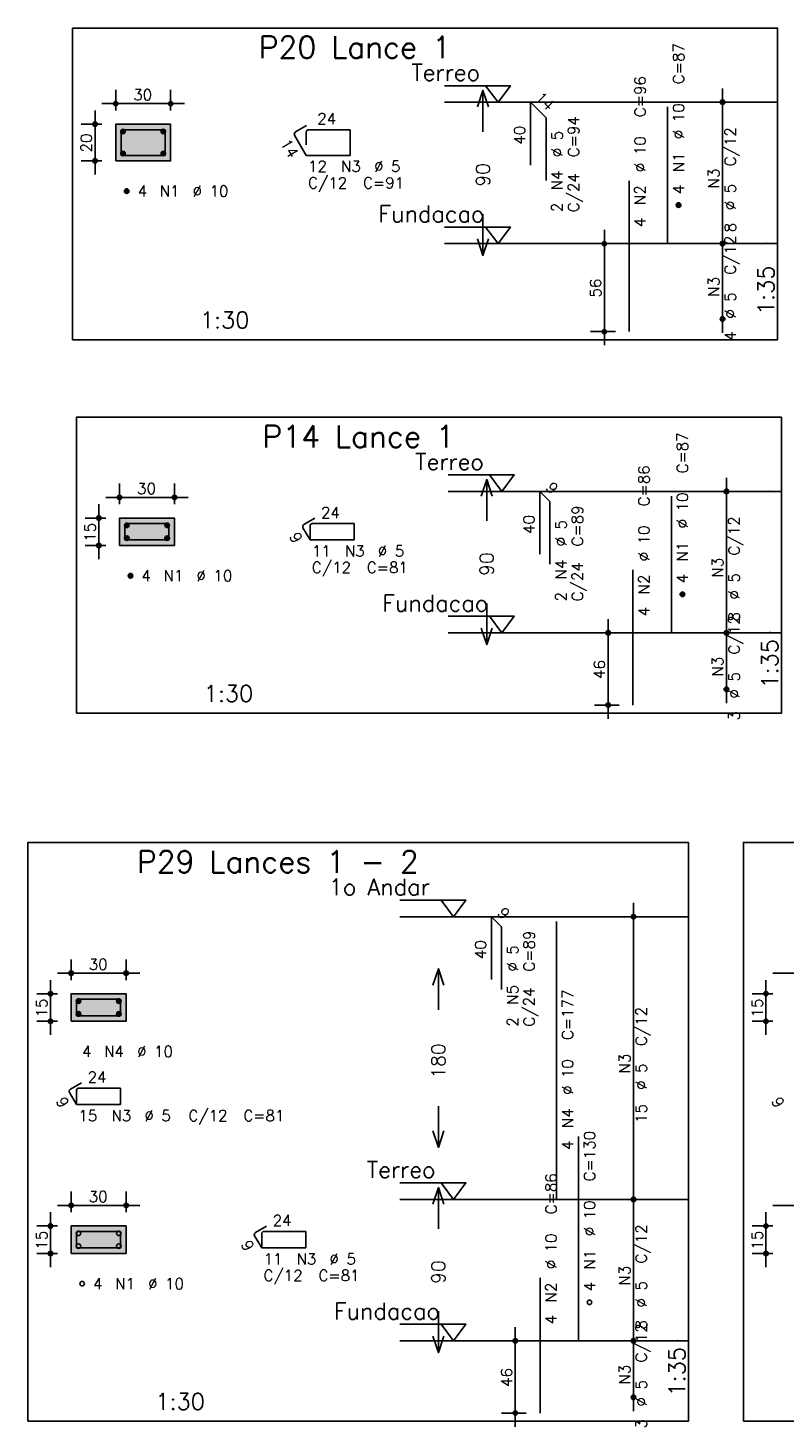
# Model space of a CAD drawing. Extents: x 0 to 119, y 0 to 84.
# Tile 6 of 20: x 16 to 30, y 43 to 68. Entities that reach past the tile are written whole.
import ezdxf

# ---------------------------------------------------------------- set-up
doc = ezdxf.new("R2010")
doc.units = 0
doc.linetypes.add('ESTILO_TQS_0002', pattern=[0.4, 0.1, -0.3])
for name, color, linetype in [('1', 1, 'CONTINUOUS'), ('2', 2, 'CONTINUOUS'), ('3', 3, 'CONTINUOUS'), ('4', 4, 'CONTINUOUS'), ('6', 6, 'CONTINUOUS'), ('7', 7, 'CONTINUOUS')]:
    doc.layers.add(name, color=color, linetype=linetype)
doc.styles.get("Standard").update_dxf_attribs({"font": 'ROMANS.SHX'})

msp = doc.modelspace()

# ---------------------------------------------------------------- linework, layer by layer
at = {"layer": '1', "linetype": 'CONTINUOUS'}
for points in [[(16.825, 62.73328), (29.65, 62.73328), (29.65, 68.404709), (16.825, 68.404709), (16.825, 62.73328)], [(23.59, 67.354709), (24.79, 67.354709), (24.565, 67.054709), (24.34, 67.354709)], [(29.65, 67.054709), (23.59, 67.054709)], [(23.59, 64.78328), (24.79, 64.78328), (24.565, 64.48328), (24.34, 64.78328)], [(29.65, 64.48328), (23.59, 64.48328)], [(16.89456, 55.939418), (29.71956, 55.939418), (29.71956, 61.325132), (16.89456, 61.325132), (16.89456, 55.939418)], [(23.65956, 60.275132), (24.85956, 60.275132), (24.63456, 59.975132), (24.40956, 60.275132)], [(29.71956, 59.975132), (23.65956, 59.975132)], [(23.65956, 57.703703), (24.85956, 57.703703), (24.63456, 57.403703), (24.40956, 57.703703)], [(29.71956, 57.403703), (23.65956, 57.403703)], [(16.015, 43.061968), (28.03, 43.061968), (28.03, 53.590539), (16.015, 53.590539), (16.015, 43.061968)], [(29.03, 43.061968), (41.045, 43.061968), (41.045, 53.590539), (29.03, 53.590539), (29.03, 43.061968)], [(22.78, 52.540539), (23.98, 52.540539), (23.755, 52.240539), (23.53, 52.540539)], [(28.03, 52.240539), (22.78, 52.240539)], [(22.78, 47.397682), (23.98, 47.397682), (23.755, 47.097682), (23.53, 47.397682)], [(28.03, 47.097682), (22.78, 47.097682)], [(22.78, 44.826253), (23.98, 44.826253), (23.755, 44.526253), (23.53, 44.826253)], [(28.03, 44.526253), (22.78, 44.526253)]]:
    msp.add_lwpolyline(points, dxfattribs=at)
at = {"layer": '1', "linetype": 'ESTILO_TQS_0002'}
for points in [[(17.61, 65.988161), (18.61, 65.988161), (18.61, 66.654828), (17.61, 66.654828), (17.61, 65.988161)], [(17.67956, 58.991918), (18.67956, 58.991918), (18.67956, 59.491918), (17.67956, 59.491918), (17.67956, 58.991918)], [(16.8, 50.338277), (17.8, 50.338277), (17.8, 50.838277), (16.8, 50.838277), (16.8, 50.338277)], [(16.8, 46.114468), (17.8, 46.114468), (17.8, 46.614468), (16.8, 46.614468), (16.8, 46.114468)]]:
    msp.add_lwpolyline(points, dxfattribs=at)
at = {"layer": '2', "linetype": 'CONTINUOUS'}
for p, q in [((17.61, 66.904828), (17.61, 67.279828)), ((18.61, 66.904828), (18.61, 67.279828)), ((28.65, 64.23328), (28.65, 67.304709)), ((17.36, 67.029828), (18.86, 67.029828)), ((28.65, 67.054709), (28.65, 67.054709)), ((17.235, 65.738161), (17.235, 66.904828)), ((17.36, 66.654828), (16.985, 66.654828)), ((17.61, 66.654828), (17.61, 66.654828)), ((17.61, 66.654828), (17.61, 66.654828)), ((18.61, 66.654828), (18.61, 66.654828)), ((17.36, 65.988161), (16.985, 65.988161)), ((17.61, 65.988161), (17.61, 65.988161)), ((26.5, 62.63328), (26.5, 64.73328)), ((28.65, 62.861851), (28.65, 64.73328)), ((26.7, 64.48328), (26.25, 64.48328)), ((26.95, 64.48328), (26.95, 64.48328)), ((28.65, 64.48328), (28.65, 64.48328)), ((28.65, 64.48328), (28.65, 64.48328)), ((28.65, 63.111851), (28.65, 63.111851)), ((26.7, 62.88328), (26.25, 62.88328)), ((26.95, 62.88328), (26.95, 62.88328)), ((17.67956, 59.741918), (17.67956, 60.116918)), ((18.67956, 59.741918), (18.67956, 60.116918)), ((28.71956, 57.153703), (28.71956, 60.225132)), ((17.42956, 59.866918), (18.92956, 59.866918)), ((28.71956, 59.975132), (28.71956, 59.975132)), ((17.30456, 58.741918), (17.30456, 59.741918)), ((17.42956, 59.491918), (17.05456, 59.491918)), ((17.67956, 59.491918), (17.67956, 59.491918)), ((17.67956, 59.491918), (17.67956, 59.491918)), ((18.67956, 59.491918), (18.67956, 59.491918)), ((17.42956, 58.991918), (17.05456, 58.991918)), ((17.67956, 58.991918), (17.67956, 58.991918)), ((26.56956, 55.839418), (26.56956, 57.653703)), ((28.71956, 56.125132), (28.71956, 57.653703)), ((26.76956, 57.403703), (26.31956, 57.403703)), ((27.01956, 57.403703), (27.01956, 57.403703)), ((28.71956, 57.403703), (28.71956, 57.403703)), ((28.71956, 57.403703), (28.71956, 57.403703)), ((28.71956, 56.375132), (28.71956, 56.375132)), ((26.76956, 56.089418), (26.31956, 56.089418)), ((27.01956, 56.089418), (27.01956, 56.089418)), ((27.03, 46.847682), (27.03, 52.490539)), ((27.03, 52.240539), (27.03, 52.240539)), ((16.8, 51.088277), (16.8, 51.463277)), ((17.8, 51.088277), (17.8, 51.463277)), ((16.55, 51.213277), (18.05, 51.213277)), ((29.565, 51.213277), (31.065, 51.213277)), ((16.425, 50.088277), (16.425, 51.088277)), ((29.44, 50.088277), (29.44, 51.088277)), ((16.55, 50.838277), (16.175, 50.838277)), ((16.8, 50.838277), (16.8, 50.838277)), ((16.8, 50.838277), (16.8, 50.838277)), ((17.8, 50.838277), (17.8, 50.838277)), ((29.565, 50.838277), (29.19, 50.838277)), ((16.55, 50.338277), (16.175, 50.338277)), ((16.8, 50.338277), (16.8, 50.338277)), ((29.565, 50.338277), (29.19, 50.338277)), ((16.8, 46.864468), (16.8, 47.239468)), ((17.8, 46.864468), (17.8, 47.239468)), ((27.03, 44.276253), (27.03, 47.347682)), ((16.425, 45.864468), (16.425, 46.864468)), ((16.55, 46.989468), (18.05, 46.989468)), ((27.03, 47.097682), (27.03, 47.097682)), ((27.03, 47.097682), (27.03, 47.097682)), ((29.44, 45.864468), (29.44, 46.864468)), ((29.565, 46.989468), (31.065, 46.989468)), ((16.55, 46.614468), (16.175, 46.614468)), ((16.8, 46.614468), (16.8, 46.614468)), ((16.8, 46.614468), (16.8, 46.614468)), ((17.8, 46.614468), (17.8, 46.614468)), ((29.565, 46.614468), (29.19, 46.614468)), ((16.55, 46.114468), (16.175, 46.114468)), ((16.8, 46.114468), (16.8, 46.114468)), ((29.565, 46.114468), (29.19, 46.114468)), ((24.88, 42.961968), (24.88, 44.776253)), ((27.03, 43.247682), (27.03, 44.776253)), ((25.08, 44.526253), (24.63, 44.526253)), ((25.33, 44.526253), (25.33, 44.526253)), ((27.03, 44.526253), (27.03, 44.526253)), ((27.03, 44.526253), (27.03, 44.526253)), ((27.03, 43.497682), (27.03, 43.497682)), ((25.08, 43.211968), (24.63, 43.211968)), ((25.33, 43.211968), (25.33, 43.211968))]:
    msp.add_line(p, q, dxfattribs=at)
for points in [[(24.19, 66.968994), (24.29, 67.268994), (24.39, 66.968994)], [(24.29, 66.518994), (24.29, 67.268994)], [(17.61, 65.988161), (18.61, 65.988161), (18.61, 66.654828), (17.61, 66.654828), (17.61, 65.988161)], [(24.29, 65.018994), (24.29, 64.268994)], [(24.19, 64.568994), (24.29, 64.268994), (24.39, 64.568994)], [(24.25956, 59.889418), (24.35956, 60.189418), (24.45956, 59.889418)], [(24.35956, 59.439418), (24.35956, 60.189418)], [(17.67956, 58.991918), (18.67956, 58.991918), (18.67956, 59.491918), (17.67956, 59.491918), (17.67956, 58.991918)], [(24.35956, 57.939418), (24.35956, 57.189418)], [(24.25956, 57.489418), (24.35956, 57.189418), (24.45956, 57.489418)], [(23.38, 50.99411), (23.48, 51.29411), (23.58, 50.99411)], [(23.48, 50.54411), (23.48, 51.29411)], [(16.8, 50.338277), (17.8, 50.338277), (17.8, 50.838277), (16.8, 50.838277), (16.8, 50.338277)], [(23.48, 48.79411), (23.48, 48.04411)], [(23.38, 48.34411), (23.48, 48.04411), (23.58, 48.34411)], [(23.38, 47.011968), (23.48, 47.311968), (23.58, 47.011968)], [(23.48, 46.561968), (23.48, 47.311968)], [(16.8, 46.114468), (17.8, 46.114468), (17.8, 46.614468), (16.8, 46.614468), (16.8, 46.114468)], [(23.48, 45.061968), (23.48, 44.311968)], [(23.38, 44.611968), (23.48, 44.311968), (23.58, 44.611968)]]:
    msp.add_lwpolyline(points, dxfattribs=at)
for centre, radius in [((17.61, 67.029828), 0.04), ((17.61, 67.029828), 0.02), ((18.61, 67.029828), 0.04), ((18.61, 67.029828), 0.02), ((28.65, 67.054709), 0.041625), ((28.65, 67.054709), 0.02075), ((17.235, 66.654828), 0.04), ((17.235, 66.654828), 0.02), ((17.235, 65.988161), 0.04), ((17.235, 65.988161), 0.02), ((26.5, 64.48328), 0.04), ((26.5, 64.48328), 0.02), ((28.65, 64.48328), 0.041625), ((28.65, 64.48328), 0.041625), ((28.65, 64.48328), 0.02075), ((28.65, 64.48328), 0.02075), ((28.65, 63.111851), 0.041625), ((26.5, 62.88328), 0.04), ((26.5, 62.88328), 0.02), ((28.65, 63.111851), 0.02075), ((17.67956, 59.866918), 0.04), ((17.67956, 59.866918), 0.02), ((18.67956, 59.866918), 0.04), ((18.67956, 59.866918), 0.02), ((28.71956, 59.975132), 0.041625), ((28.71956, 59.975132), 0.02075), ((17.30456, 59.491918), 0.04), ((17.30456, 59.491918), 0.02), ((17.30456, 58.991918), 0.04), ((17.30456, 58.991918), 0.02), ((26.56956, 57.403703), 0.04), ((26.56956, 57.403703), 0.02), ((28.71956, 57.403703), 0.041625), ((28.71956, 57.403703), 0.041625), ((28.71956, 57.403703), 0.02075), ((28.71956, 57.403703), 0.02075), ((28.71956, 56.375132), 0.041625), ((28.71956, 56.375132), 0.02075), ((26.56956, 56.089418), 0.04), ((26.56956, 56.089418), 0.02), ((27.03, 52.240539), 0.041625), ((27.03, 52.240539), 0.02075), ((16.8, 51.213277), 0.04), ((16.8, 51.213277), 0.02), ((17.8, 51.213277), 0.04), ((17.8, 51.213277), 0.02), ((16.425, 50.838277), 0.04), ((16.425, 50.838277), 0.02), ((29.44, 50.838277), 0.04), ((29.44, 50.838277), 0.02), ((16.425, 50.338277), 0.04), ((16.425, 50.338277), 0.02), ((29.44, 50.338277), 0.04), ((29.44, 50.338277), 0.02), ((27.03, 47.097682), 0.041625), ((27.03, 47.097682), 0.041625), ((27.03, 47.097682), 0.02075), ((27.03, 47.097682), 0.02075), ((16.8, 46.989468), 0.04), ((16.8, 46.989468), 0.02), ((17.8, 46.989468), 0.04), ((17.8, 46.989468), 0.02), ((16.425, 46.614468), 0.04), ((16.425, 46.614468), 0.02), ((29.44, 46.614468), 0.04), ((29.44, 46.614468), 0.02), ((16.425, 46.114468), 0.04), ((16.425, 46.114468), 0.02), ((29.44, 46.114468), 0.04), ((29.44, 46.114468), 0.02), ((24.88, 44.526253), 0.04), ((27.03, 44.526253), 0.041625), ((27.03, 44.526253), 0.041625), ((24.88, 44.526253), 0.02), ((27.03, 44.526253), 0.02075), ((27.03, 44.526253), 0.02075), ((27.03, 43.497682), 0.041625), ((27.03, 43.497682), 0.02075), ((24.88, 43.211968), 0.04), ((24.88, 43.211968), 0.02)]:
    msp.add_circle(centre, radius, dxfattribs=at)
for points in [[(17.61, 65.988161), (18.61, 65.988161), (18.61, 66.654828)], [(17.61, 65.988161), (18.61, 66.654828), (17.61, 66.654828)], [(17.61, 65.988161), (17.61, 66.654828), (17.61, 65.988161)], [(17.67956, 58.991918), (18.67956, 58.991918), (18.67956, 59.491918)], [(17.67956, 58.991918), (18.67956, 59.491918), (17.67956, 59.491918)], [(17.67956, 58.991918), (17.67956, 59.491918), (17.67956, 58.991918)], [(16.8, 50.338277), (17.8, 50.338277), (17.8, 50.838277)], [(16.8, 50.338277), (17.8, 50.838277), (16.8, 50.838277)], [(16.8, 50.338277), (16.8, 50.838277), (16.8, 50.338277)], [(16.8, 46.114468), (17.8, 46.114468), (17.8, 46.614468)], [(16.8, 46.114468), (17.8, 46.614468), (16.8, 46.614468)], [(16.8, 46.114468), (16.8, 46.614468), (16.8, 46.114468)]]:
    msp.add_solid(points, dxfattribs=at)
at = {"layer": '3', "linetype": 'CONTINUOUS'}
for p, q in [((17.702104, 66.51562), (17.749207, 66.562723)), ((17.70211, 66.527411), (17.737454, 66.562755)), ((17.704554, 66.506285), (17.758559, 66.56029)), ((17.708588, 66.498534), (17.766314, 66.55626)), ((17.713886, 66.492047), (17.772805, 66.550966)), ((17.720374, 66.48675), (17.778106, 66.544482)), ((17.728132, 66.482723), (17.782106, 66.536696)), ((17.737448, 66.480254), (17.784595, 66.527401)), ((17.749252, 66.480272), (17.784598, 66.515619)), ((18.435437, 66.51562), (18.48254, 66.562723)), ((18.435443, 66.527411), (18.470787, 66.562755)), ((18.437887, 66.506285), (18.491892, 66.56029)), ((18.441921, 66.498534), (18.499647, 66.55626)), ((18.447219, 66.492047), (18.506139, 66.550966)), ((18.453708, 66.48675), (18.51144, 66.544482)), ((18.461466, 66.482723), (18.515439, 66.536696)), ((18.470782, 66.480254), (18.517928, 66.527401)), ((18.482585, 66.480272), (18.517932, 66.515619)), ((17.702104, 66.11562), (17.749207, 66.162723)), ((17.70211, 66.127411), (17.737454, 66.162755)), ((17.704554, 66.106285), (17.758559, 66.16029)), ((17.708588, 66.098534), (17.766314, 66.15626)), ((17.713886, 66.092047), (17.772805, 66.150966)), ((17.720374, 66.08675), (17.778106, 66.144482)), ((17.728132, 66.082723), (17.782106, 66.136696)), ((17.737448, 66.080254), (17.784595, 66.127401)), ((17.749252, 66.080272), (17.784598, 66.115619)), ((18.435437, 66.11562), (18.48254, 66.162723)), ((18.435443, 66.127411), (18.470787, 66.162755)), ((18.437887, 66.106285), (18.491892, 66.16029)), ((18.441921, 66.098534), (18.499647, 66.15626)), ((18.447219, 66.092047), (18.506139, 66.150966)), ((18.453708, 66.08675), (18.51144, 66.144482)), ((18.461466, 66.082723), (18.515439, 66.136696)), ((18.470782, 66.080254), (18.517928, 66.127401)), ((18.482585, 66.080272), (18.517932, 66.115619)), ((17.768771, 65.432287), (17.815873, 65.47939)), ((17.768776, 65.444078), (17.804121, 65.479422)), ((17.771221, 65.422952), (17.825225, 65.476957)), ((17.775254, 65.4152), (17.832981, 65.472927)), ((17.780552, 65.408713), (17.839472, 65.467633)), ((17.787041, 65.403417), (17.844773, 65.461149)), ((17.794799, 65.39939), (17.848772, 65.453363)), ((17.804115, 65.396921), (17.851262, 65.444067)), ((17.815918, 65.396939), (17.851265, 65.432285)), ((27.808771, 65.177406), (27.855873, 65.224509)), ((27.808776, 65.189197), (27.844121, 65.224541)), ((27.811221, 65.168071), (27.865225, 65.222076)), ((27.815254, 65.16032), (27.872981, 65.218046)), ((27.820552, 65.153832), (27.879472, 65.212752)), ((27.827041, 65.148536), (27.884773, 65.206268)), ((27.834799, 65.144509), (27.888772, 65.198482)), ((27.844115, 65.14204), (27.891262, 65.189186)), ((27.855918, 65.142058), (27.891265, 65.177404)), ((17.771664, 59.35271), (17.818767, 59.399813)), ((17.77167, 59.364501), (17.807014, 59.399845)), ((17.774114, 59.343375), (17.828119, 59.39738)), ((17.778148, 59.335624), (17.835874, 59.39335)), ((17.783446, 59.329137), (17.842365, 59.388056)), ((17.789934, 59.32384), (17.847666, 59.381572)), ((17.797692, 59.319813), (17.851666, 59.373786)), ((17.807008, 59.317344), (17.854155, 59.364491)), ((17.818812, 59.317362), (17.854158, 59.352709)), ((18.504997, 59.35271), (18.5521, 59.399813)), ((18.505003, 59.364501), (18.540347, 59.399845)), ((18.507447, 59.343375), (18.561452, 59.39738)), ((18.511481, 59.335624), (18.569207, 59.39335)), ((18.516779, 59.329137), (18.575699, 59.388056)), ((18.523268, 59.32384), (18.581, 59.381572)), ((18.531026, 59.319813), (18.584999, 59.373786)), ((18.540342, 59.317344), (18.587488, 59.364491)), ((18.552145, 59.317362), (18.587492, 59.352709)), ((17.771664, 59.119377), (17.818767, 59.16648)), ((17.77167, 59.131168), (17.807014, 59.166512)), ((17.774114, 59.110042), (17.828119, 59.164047)), ((17.778148, 59.10229), (17.835874, 59.160017)), ((17.783446, 59.095803), (17.842365, 59.154723)), ((17.789934, 59.090507), (17.847666, 59.148239)), ((17.797692, 59.08648), (17.851666, 59.140453)), ((17.807008, 59.084011), (17.854155, 59.131157)), ((17.818812, 59.084029), (17.854158, 59.119375)), ((18.504997, 59.119377), (18.5521, 59.16648)), ((18.505003, 59.131168), (18.540347, 59.166512)), ((18.507447, 59.110042), (18.561452, 59.164047)), ((18.511481, 59.10229), (18.569207, 59.160017)), ((18.516779, 59.095803), (18.575699, 59.154723)), ((18.523268, 59.090507), (18.581, 59.148239)), ((18.531026, 59.08648), (18.584999, 59.140453)), ((18.540342, 59.084011), (18.587488, 59.131157)), ((18.552145, 59.084029), (18.587492, 59.119375)), ((17.838331, 58.436044), (17.885433, 58.483146)), ((17.838336, 58.447834), (17.873681, 58.483179)), ((17.840781, 58.426709), (17.894785, 58.480713)), ((17.844814, 58.418957), (17.902541, 58.476683)), ((17.850112, 58.41247), (17.909032, 58.471389)), ((17.856601, 58.407174), (17.914333, 58.464906)), ((17.864359, 58.403146), (17.918332, 58.45712)), ((17.873675, 58.400677), (17.920822, 58.447824)), ((17.885478, 58.400696), (17.920825, 58.436042)), ((27.878331, 58.097829), (27.925433, 58.144932)), ((27.878336, 58.10962), (27.913681, 58.144964)), ((27.880781, 58.088494), (27.934785, 58.142499)), ((27.884814, 58.080743), (27.942541, 58.138469)), ((27.890112, 58.074256), (27.949032, 58.133175)), ((27.896601, 58.068959), (27.954333, 58.126691)), ((27.904359, 58.064932), (27.958332, 58.118905)), ((27.913675, 58.062463), (27.960822, 58.10961)), ((27.925478, 58.062481), (27.960825, 58.097828)), ((16.892104, 50.69907), (16.939207, 50.746173)), ((16.89211, 50.710861), (16.927454, 50.746205)), ((16.894554, 50.689735), (16.948559, 50.743739)), ((16.898588, 50.681983), (16.956314, 50.73971)), ((16.903886, 50.675496), (16.962805, 50.734416)), ((16.910374, 50.6702), (16.968106, 50.727932)), ((16.918132, 50.666172), (16.972106, 50.720146)), ((16.927448, 50.663704), (16.974595, 50.71085)), ((16.939252, 50.663722), (16.974598, 50.699068)), ((17.625437, 50.69907), (17.67254, 50.746173)), ((17.625443, 50.710861), (17.660787, 50.746205)), ((17.627887, 50.689735), (17.681892, 50.743739)), ((17.631921, 50.681983), (17.689647, 50.73971)), ((17.637219, 50.675496), (17.696139, 50.734416)), ((17.643708, 50.6702), (17.70144, 50.727932)), ((17.651466, 50.666172), (17.705439, 50.720146)), ((17.660782, 50.663704), (17.707928, 50.71085)), ((17.672585, 50.663722), (17.707932, 50.699068)), ((16.892104, 50.465736), (16.939207, 50.512839)), ((16.89211, 50.477527), (16.927454, 50.512872)), ((16.894554, 50.456402), (16.948559, 50.510406)), ((16.898588, 50.44865), (16.956314, 50.506376)), ((16.903886, 50.442163), (16.962805, 50.501082)), ((16.910374, 50.436866), (16.968106, 50.494598)), ((16.918132, 50.432839), (16.972106, 50.486812)), ((16.927448, 50.43037), (16.974595, 50.477517)), ((16.939252, 50.430388), (16.974598, 50.465735)), ((17.625437, 50.465736), (17.67254, 50.512839)), ((17.625443, 50.477527), (17.660787, 50.512872)), ((17.627887, 50.456402), (17.681892, 50.510406)), ((17.631921, 50.44865), (17.689647, 50.506376)), ((17.637219, 50.442163), (17.696139, 50.501082)), ((17.643708, 50.436866), (17.70144, 50.494598)), ((17.651466, 50.432839), (17.705439, 50.486812)), ((17.660782, 50.43037), (17.707928, 50.477517)), ((17.672585, 50.430388), (17.707932, 50.465735))]:
    msp.add_line(p, q, dxfattribs=at)
for centre in [(17.743333, 66.521494), (18.476667, 66.521494), (17.743333, 66.121494), (18.476667, 66.121494), (17.81, 65.438161), (27.85, 65.18328), (17.812893, 59.358584), (18.546227, 59.358584), (17.812893, 59.125251), (18.546227, 59.125251), (17.87956, 58.441918), (27.91956, 58.103703), (16.933333, 50.704944), (17.666667, 50.704944), (16.933333, 50.47161), (17.666667, 50.47161), (16.933333, 46.481134), (17.666667, 46.481134), (16.933333, 46.247801), (17.666667, 46.247801), (17, 45.564468), (26.23, 45.226253)]:
    msp.add_circle(centre, 0.041667, dxfattribs=at)
at = {"layer": '4', "linetype": 'CONTINUOUS'}
for p, q in [((17.71, 66.513161), (17.71, 66.088161)), ((17.71, 66.513161), (17.71, 66.279828)), ((17.985, 66.554828), (17.751667, 66.554828)), ((18.51, 66.554828), (17.751667, 66.554828)), ((18.51, 66.088161), (18.51, 66.554828)), ((17.71, 66.088161), (18.51, 66.088161)), ((17.77956, 59.350251), (17.77956, 59.091918)), ((17.77956, 59.350251), (17.77956, 59.116918)), ((18.05456, 59.391918), (17.821227, 59.391918)), ((18.57956, 59.391918), (17.821227, 59.391918)), ((18.57956, 59.091918), (18.57956, 59.391918)), ((17.77956, 59.091918), (18.57956, 59.091918)), ((16.9, 50.69661), (16.9, 50.438277)), ((16.9, 50.69661), (16.9, 50.463277)), ((17.175, 50.738277), (16.941667, 50.738277)), ((17.7, 50.738277), (16.941667, 50.738277)), ((17.7, 50.438277), (17.7, 50.738277)), ((16.9, 50.438277), (17.7, 50.438277)), ((16.9, 46.472801), (16.9, 46.214468)), ((16.9, 46.472801), (16.9, 46.239468)), ((17.175, 46.514468), (16.941667, 46.514468)), ((17.7, 46.514468), (16.941667, 46.514468)), ((17.7, 46.214468), (17.7, 46.514468)), ((16.9, 46.214468), (17.7, 46.214468))]:
    msp.add_line(p, q, dxfattribs=at)
for centre in [(17.751667, 66.513161), (17.751667, 66.513161), (17.821227, 59.350251), (17.821227, 59.350251), (16.941667, 50.69661), (16.941667, 50.69661), (16.941667, 46.472801), (16.941667, 46.472801)]:
    msp.add_arc(centre, 0.041667, 90, 180, dxfattribs=at)
at = {"layer": '6', "linetype": 'CONTINUOUS'}
for p, q in [((25.15716, 65.911851), (25.15716, 67.054709)), ((25.15716, 67.054709), (25.440003, 66.771866)), ((25.440003, 66.771866), (25.440003, 65.629009)), ((27.65, 64.48328), (27.65, 66.968994)), ((21.08149, 66.629806), (20.879418, 66.513139)), ((21.076667, 66.513161), (21.076667, 66.279828)), ((21.876667, 66.554828), (21.118333, 66.554828)), ((21.876667, 66.088161), (21.876667, 66.554828)), ((20.864167, 66.456222), (21.076667, 66.088161)), ((21.076667, 66.088161), (21.876667, 66.088161)), ((26.95, 62.88328), (26.95, 65.626137)), ((25.327734, 58.832275), (25.327734, 59.975132)), ((25.327734, 59.975132), (25.509562, 59.793304)), ((27.71956, 57.403703), (27.71956, 59.889418)), ((25.509562, 59.793304), (25.509562, 58.650447)), ((21.234384, 59.489225), (21.032311, 59.372559)), ((21.146227, 59.350251), (21.146227, 59.116918)), ((21.946227, 59.391918), (21.187893, 59.391918)), ((21.946227, 59.091918), (21.946227, 59.391918)), ((21.01706, 59.315641), (21.146227, 59.091918)), ((21.146227, 59.091918), (21.946227, 59.091918)), ((27.01956, 56.089418), (27.01956, 58.54656)), ((24.448174, 51.097682), (24.448174, 52.240539)), ((24.448174, 52.240539), (24.630002, 52.058712)), ((24.630002, 52.058712), (24.630002, 50.915854)), ((25.63, 47.097682), (25.63, 52.154825)), ((16.988157, 49.218918), (16.786084, 49.102251)), ((16.770833, 49.045334), (16.9, 48.82161)), ((16.9, 49.079944), (16.9, 48.84661)), ((17.7, 49.12161), (16.941667, 49.12161)), ((17.7, 48.82161), (17.7, 49.12161)), ((16.9, 48.82161), (17.7, 48.82161)), ((26.03, 44.526253), (26.03, 48.240539)), ((20.354824, 46.611775), (20.152751, 46.495109)), ((20.1375, 46.438191), (20.266667, 46.214468)), ((20.266667, 46.472801), (20.266667, 46.239468)), ((21.066667, 46.514468), (20.308333, 46.514468)), ((21.066667, 46.214468), (21.066667, 46.514468)), ((20.266667, 46.214468), (21.066667, 46.214468)), ((25.33, 43.211968), (25.33, 45.66911))]:
    msp.add_line(p, q, dxfattribs=at)
for centre, start, end in [((20.900251, 66.477055), 120, 210), ((21.118333, 66.513161), 90, 180), ((21.053144, 59.336474), 120, 210), ((21.187893, 59.350251), 90, 180), ((16.806918, 49.066167), 120, 210), ((16.941667, 49.079944), 90, 180), ((20.173584, 46.459024), 120, 210), ((20.308333, 46.472801), 90, 180)]:
    msp.add_arc(centre, 0.041667, start, end, dxfattribs=at)

# ---------------------------------------------------------------- texts
at = {"layer": '1', "linetype": 'CONTINUOUS'}
for s, p in [('Terreo', (22.99, 67.444709)), ('Fundacao', (22.39, 64.87328)), ('Terreo', (23.05956, 60.365132)), ('Fundacao', (22.45956, 57.793703)), (' 1o Andar', (21.28, 52.630539)), ('Terreo', (22.18, 47.487682)), ('Fundacao', (21.58, 44.916253))]:
    msp.add_text(s, height=0.3, dxfattribs=at).set_placement(p)
at = {"layer": '2', "linetype": 'CONTINUOUS'}
for s, height, rotation, p in [('C=87', 0.2, 90, (27.95, 67.38328)), ('14', 0.2, 315, (25.227871, 67.125419)), ('C=96', 0.2, 90, (27.25, 66.78328)), ('%%c 10', 0.2, 90, (27.95, 66.38328)), ('40', 0.2, 90, (25.05716, 66.28328)), ('C=94', 0.2, 90, (26.04, 66.054709)), ('20', 0.2, 90, (17.175, 66.141494)), ('14', 0.2, 300, (20.600192, 66.313439)), ('%%c 5', 0.2, 90, (25.74, 66.054709)), ('%%c 10', 0.2, 90, (27.25, 65.78328)), ('C/12', 0.2, 90, (28.89, 65.888994)), ('N1', 0.2, 90, (27.95, 65.78328)), ('90', 0.25, 90, (24.415, 65.518994)), ('N4', 0.2, 90, (25.74, 65.454709)), ('N3', 0.2, 90, (28.59, 65.488994)), ('C/24', 0.2, 90, (26.04, 65.054709)), ('N2', 0.2, 90, (27.25, 65.18328)), ('4', 0.2, 90, (27.95, 65.38328)), ('%%c 5', 0.2, 90, (28.89, 65.088994)), ('2', 0.2, 90, (25.74, 65.054709)), ('4', 0.2, 90, (27.25, 64.78328)), ('8', 0.2, 90, (28.89, 64.688994)), ('C/12', 0.2, 90, (28.89, 63.917566)), ('1:35', 0.3, 90, (29.59, 63.18328)), ('56', 0.2, 90, (26.44, 63.50328)), ('N3', 0.2, 90, (28.59, 63.517566)), ('%%c 5', 0.2, 90, (28.89, 63.117566)), ('4', 0.2, 90, (28.89, 62.717566)), ('C=87', 0.2, 90, (28.01956, 60.303703)), ('9', 0.2, 315, (25.418648, 60.02564)), ('C=86', 0.2, 90, (27.31956, 59.703703)), ('%%c 10', 0.2, 90, (28.01956, 59.303703)), ('C=89', 0.2, 90, (26.10956, 58.975132)), ('15', 0.2, 90, (17.24456, 59.061918)), ('40', 0.2, 90, (25.227734, 59.203703)), ('%%c 5', 0.2, 90, (25.80956, 58.975132)), ('C/12', 0.2, 90, (28.95956, 58.809418)), ('9', 0.2, 300, (20.761419, 59.158424)), ('%%c 10', 0.2, 90, (27.31956, 58.703703)), ('N1', 0.2, 90, (28.01956, 58.703703)), ('90', 0.25, 90, (24.48456, 58.439418)), ('N4', 0.2, 90, (25.80956, 58.375132)), ('N3', 0.2, 90, (28.65956, 58.409418)), ('C/24', 0.2, 90, (26.10956, 57.975132)), ('N2', 0.2, 90, (27.31956, 58.103703)), ('4', 0.2, 90, (28.01956, 58.303703)), ('%%c 5', 0.2, 90, (28.95956, 58.009418)), ('2', 0.2, 90, (25.80956, 57.975132)), ('4', 0.2, 90, (27.31956, 57.703703)), ('C/12', 0.2, 90, (28.95956, 57.009418)), ('8', 0.2, 90, (28.95956, 57.609418)), ('1:35', 0.3, 90, (29.65956, 56.389418)), ('46', 0.2, 90, (26.50956, 56.56656)), ('N3', 0.2, 90, (28.65956, 56.609418)), ('%%c 5', 0.2, 90, (28.95956, 56.209418)), ('3', 0.2, 90, (28.95956, 55.809418)), ('9', 0.2, 315, (24.539088, 52.291047)), ('40', 0.2, 90, (24.348174, 51.46911)), ('C=89', 0.2, 90, (25.23, 51.240539)), ('%%c 5', 0.2, 90, (24.93, 51.240539)), ('N5', 0.2, 90, (24.93, 50.640539)), ('15', 0.2, 90, (16.365, 50.408277)), ('C/24', 0.2, 90, (25.23, 50.240539)), ('C=177', 0.2, 90, (25.93, 49.997682)), ('15', 0.2, 90, (29.38, 50.408277)), ('C/12', 0.2, 90, (27.27, 49.88911)), ('2', 0.2, 90, (24.93, 50.240539)), ('180', 0.25, 90, (23.605, 49.29411)), ('N3', 0.2, 90, (26.97, 49.38911)), ('%%c 10', 0.2, 90, (25.93, 48.997682)), ('%%c 5', 0.2, 90, (27.27, 49.08911)), ('9', 0.2, 300, (16.515192, 48.888117)), ('9', 0.2, 300, (29.530192, 48.888117)), ('N4', 0.2, 90, (25.93, 48.397682)), ('15', 0.2, 90, (27.27, 48.48911)), ('4', 0.2, 90, (25.93, 47.997682)), ('C=130', 0.2, 90, (26.33, 47.426253)), ('C=86', 0.2, 90, (25.63, 46.826253)), ('%%c 10', 0.2, 90, (26.33, 46.426253)), ('15', 0.2, 90, (16.365, 46.184468)), ('9', 0.2, 300, (19.881859, 46.280974)), ('%%c 10', 0.2, 90, (25.63, 45.826253)), ('C/12', 0.2, 90, (27.27, 45.931968)), ('15', 0.2, 90, (29.38, 46.184468)), ('N1', 0.2, 90, (26.33, 45.826253)), ('90', 0.25, 90, (23.605, 45.561968)), ('N3', 0.2, 90, (26.97, 45.531968)), ('N2', 0.2, 90, (25.63, 45.226253)), ('4', 0.2, 90, (26.33, 45.426253)), ('%%c 5', 0.2, 90, (27.27, 45.131968)), ('4', 0.2, 90, (25.63, 44.826253)), ('8', 0.2, 90, (27.27, 44.731968)), ('C/12', 0.2, 90, (27.27, 44.131968)), ('N3', 0.2, 90, (26.97, 43.731968)), ('1:35', 0.3, 90, (27.97, 43.511968)), ('46', 0.2, 90, (24.82, 43.68911)), ('%%c 5', 0.2, 90, (27.27, 43.331968)), ('3', 0.2, 90, (27.27, 42.931968))]:
    msp.add_text(s, height=height, rotation=rotation, dxfattribs=at).set_placement(p)
for s, height, p in [('30', 0.2, (17.93, 67.089828)), ('1', 0.01, (29.44, 67.054709)), ('24', 0.2, (21.276667, 66.654828)), ('12', 0.2, (21.11, 65.788161)), ('N3', 0.2, (21.71, 65.788161)), ('%%c 5', 0.2, (22.31, 65.788161)), ('C/12', 0.2, (21.11, 65.488161)), ('4', 0.2, (18.01, 65.338161)), ('N1', 0.2, (18.41, 65.338161)), ('%%c 10', 0.2, (19.01, 65.338161)), ('C=91', 0.2, (22.11, 65.488161)), ('0', 0.01, (29.44, 64.48328)), ('1:30', 0.3, (19.1425, 62.94328)), ('30', 0.2, (17.99956, 59.926918)), ('1', 0.01, (29.50956, 59.975132)), ('24', 0.2, (21.346227, 59.491918)), ('11', 0.2, (21.17956, 58.791918)), ('N3', 0.2, (21.77956, 58.791918)), ('%%c 5', 0.2, (22.37956, 58.791918)), ('C/12', 0.2, (21.17956, 58.491918)), ('C=81', 0.2, (22.17956, 58.491918)), ('4', 0.2, (18.07956, 58.341918)), ('N1', 0.2, (18.47956, 58.341918)), ('%%c 10', 0.2, (19.07956, 58.341918)), ('0', 0.01, (29.50956, 57.403703)), ('1:30', 0.3, (19.21206, 56.149418)), ('2', 0.01, (27.82, 52.240539)), ('30', 0.2, (17.12, 51.273277)), ('4', 0.2, (17, 49.688277)), ('N4', 0.2, (17.4, 49.688277)), ('%%c 10', 0.2, (18, 49.688277)), ('24', 0.2, (17.1, 49.22161)), ('15', 0.2, (16.933333, 48.52161)), ('N3', 0.2, (17.533333, 48.52161)), ('%%c 5', 0.2, (18.133333, 48.52161)), ('C/12', 0.2, (18.933333, 48.52161)), ('C=81', 0.2, (19.933333, 48.52161)), ('30', 0.2, (17.12, 47.049468)), ('1', 0.01, (27.82, 47.097682)), ('24', 0.2, (20.466667, 46.614468)), ('11', 0.2, (20.3, 45.914468)), ('N3', 0.2, (20.9, 45.914468)), ('%%c 5', 0.2, (21.5, 45.914468)), ('4', 0.2, (17.2, 45.464468)), ('N1', 0.2, (17.6, 45.464468)), ('%%c 10', 0.2, (18.2, 45.464468)), ('C/12', 0.2, (20.3, 45.614468)), ('C=81', 0.2, (21.3, 45.614468)), ('0', 0.01, (27.82, 44.526253)), ('1:30', 0.3, (18.3325, 43.271968))]:
    msp.add_text(s, height=height, dxfattribs=at).set_placement(p)
at = {"layer": '7', "linetype": 'CONTINUOUS'}
for s, p in [('P20 Lance 1', (20.2125, 67.854709)), ('P14 Lance 1', (20.28206, 60.775132)), ('P29 Lances 1 - 2', (17.9975, 53.040539))]:
    msp.add_text(s, height=0.4, dxfattribs=at).set_placement(p)

doc.saveas('drawing.dxf')
